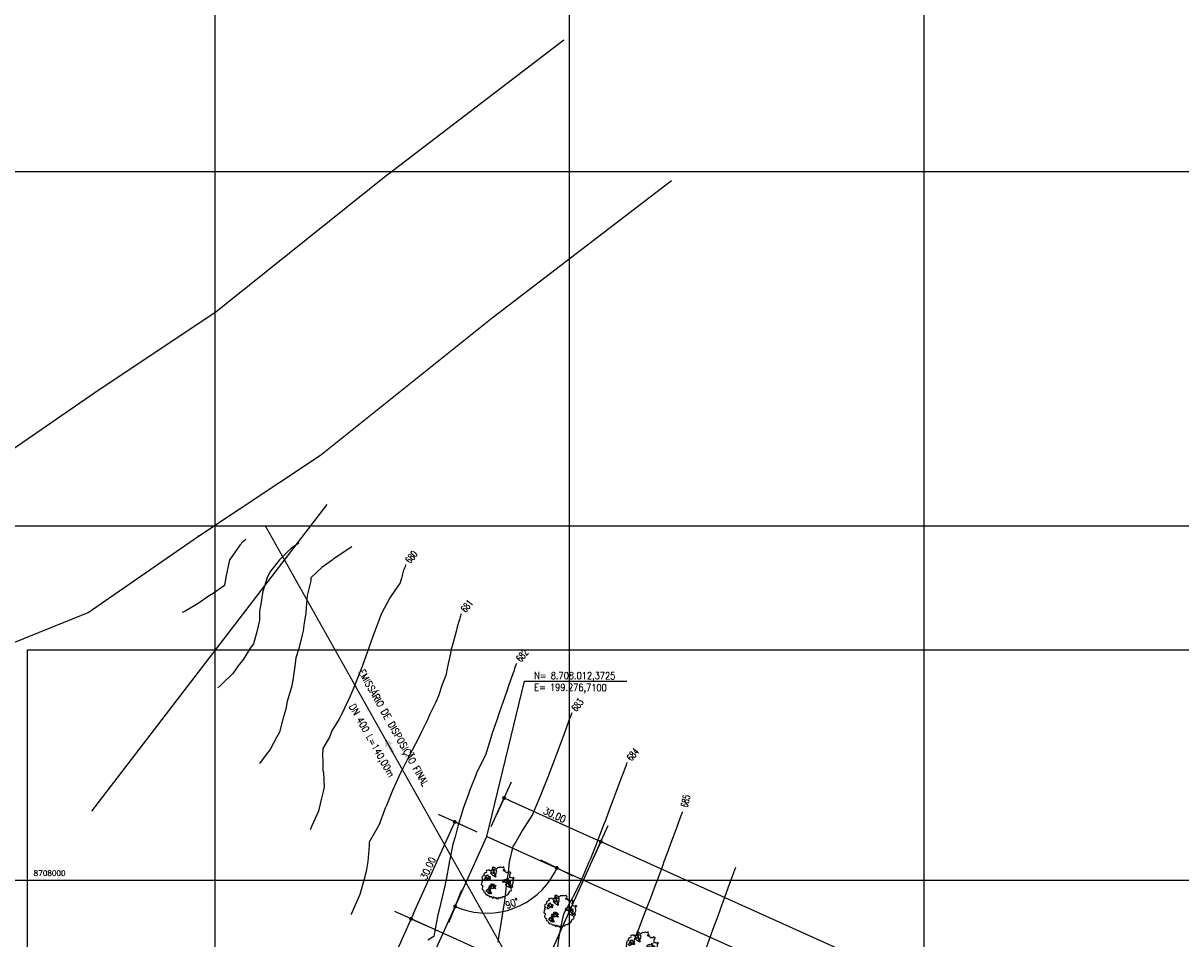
# Model space of a CAD drawing. Header units: millimetres. Extents: x 196436 to 199900, y 8705373 to 8708636.
# Tile 238 of 241: x 199146 to 199473, y 8707983 to 8708242. Entities that reach past the tile are written whole.
import ezdxf
from ezdxf.enums import TextEntityAlignment as Align

# ---------------------------------------------------------------- set-up
doc = ezdxf.new("R2010")
doc.units = ezdxf.units.MM
doc.header["$LTSCALE"] = 5
for name, color, linetype in [('$CURVAS1', 30, 'Continuous'), ('$CURVAS2', 40, 'Continuous'), ('ARVORE', 102, 'Continuous'), ('CAIXA', 7, 'Continuous'), ('CERCA', 3, 'CERCA_LINE'), ('DIM', 7, 'Continuous'), ('LAGOA', 3, 'Continuous'), ('LCHAMADA', 3, 'Continuous'), ('MALHA', 9, 'Continuous'), ('REDE', 22, 'Continuous'), ('RIO', 130, 'Continuous'), ('TEXTO', 2, 'Continuous'), ('TEXTO$CURVA', 2, 'Continuous'), ('TXT_COORD', 3, 'Continuous'), ('Vp', 2, 'Continuous')]:
    doc.layers.add(name, color=color, linetype=linetype)
doc.styles.add('GEOSIS', font='ROMANS.SHX')
doc.styles.add('ROMANS', font='romans.shx', dxfattribs={"width": 0.85})
doc.linetypes.add('CERCA_LINE', pattern='A,0.5,-0.2,["X",Standard,S=0.1,R=0,X=-0.1,Y=-0.05],-0.25', length=0.95)
doc.dimstyles.new('COTA-500-EXTERNA', dxfattribs={"dimtxt": 2, "dimasz": 1.5, "dimexe": 0, "dimexo": 3, "dimgap": 0.5, "dimtad": 1, "dimzin": 4, "dimdsep": 46, "dimtxsty": 'ROMANS', "dimblk1": 'DOT1', "dimblk2": 'DOT1', "dimsah": 1, "dimcen": 0.2, "dimclrd": 256, "dimclre": 256, "dimclrt": 2, "dimadec": 0, "dimazin": 0, "dimtfac": 1, "dimtix": 1, "dimtmove": 2, "dimatfit": 3, "dimldrblk": 'DOT1', "dimfxl": 0, "dimtvp": 0.025, "dimtolj": 1, "dimtzin": 4, "dimlwd": -1, "dimlwe": -1, "dimarcsym": 0})

# ---------------------------------------------------------------- blocks, each defined once
blk = doc.blocks.new('A$C0C100BE6')
blk.add_hatch(color=7).paths.add_polyline_path([(0.77, 0.6), (0.96, 0.81), (1.22, 0), (0.39, 0.18), (0.57, 0.38), (0, 0.9), (0.2, 1.12)])
blk = doc.blocks.new('DOT1')
for q in [(0, 3.36), (0, -3.36)]:
    blk.add_line((0, 0), q)
at = {"linetype": 'ByBlock'}
blk.add_line((0, 0), (-1.2, 0), dxfattribs=at)
at = {"color": 0, "linetype": 'ByBlock', "const_width": 0.36}
blk.add_lwpolyline([(-0.18, 0, 1), (0.18, 0, 1)], format="xyb", close=True, dxfattribs=at)
blk = doc.blocks.new('*D138')
at = {"layer": 'Defpoints', "color": 0}
for p in [(199276.71, 8708012.37, -1), (199255.36, 8707989.09), (199291.74, 8707972.7)]:
    blk.add_point(p, dxfattribs=at)
at = {"layer": 'DIM'}
for p, q in [((199273.97, 8708013.6), (199267.68, 8708016.44)), ((199267.06, 8708015.07), (199255.97, 8707990.46)), ((199289, 8707973.93), (199255.36, 8707989.09))]:
    blk.add_line(p, q, dxfattribs=at)
at = {"layer": 'DIM', "xscale": 1.5, "yscale": 1.5, "zscale": 1.5}
for p, rotation in [((199267.68, 8708016.44), 65.74589537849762), ((199255.36, 8707989.09), 245.7458953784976)]:
    blk.add_blockref('DOT1', p, dxfattribs=dict(at, rotation=rotation))
at = {"layer": 'DIM', "color": 2, "insert": (199260.15, 8708003.38), "char_height": 2, "attachment_point": 5, "rotation": 65.7459, "style": 'ROMANS'}
blk.add_mtext('\\A1;30.00', dxfattribs=at)
blk = doc.blocks.new('*D139')
at = {"layer": 'Defpoints', "color": 0}
for p in [(199291.74, 8707972.7), (199163.75, 8707785.77), (199200.13, 8707769.38)]:
    blk.add_point(p, dxfattribs=at)
at = {"layer": 'DIM'}
for p, q in [((199254.74, 8707987.72), (199164.37, 8707787.14)), ((199289, 8707973.93), (199255.36, 8707989.09)), ((199197.4, 8707770.61), (199163.75, 8707785.77))]:
    blk.add_line(p, q, dxfattribs=at)
at = {"layer": 'DIM', "xscale": 1.5, "yscale": 1.5, "zscale": 1.5}
for p, rotation in [((199255.36, 8707989.09), 65.74589537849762), ((199163.75, 8707785.77), 245.7458953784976)]:
    blk.add_blockref('DOT1', p, dxfattribs=dict(at, rotation=rotation))
at = {"layer": 'DIM', "color": 2, "insert": (199208.19, 8707888.05), "char_height": 2, "attachment_point": 5, "rotation": 65.7459, "style": 'ROMANS'}
blk.add_mtext('\\A1;223.00', dxfattribs=at)
blk = doc.blocks.new('*D145')
at = {"layer": 'Defpoints', "color": 0}
for p in [(199276.71, 8708012.37, -1), (199629.98, 8707853.2, -1), (199629.98, 8707853.2, -1), (199611.21, 8707850.27), (199556.52, 8707575.91, -1)]:
    blk.add_point(p, dxfattribs=at)
at = {"layer": 'DIM'}
blk.add_arc((199629.98, 8707853.2), 19, 160.2694, 250.6387, dxfattribs=at)
at = {"layer": 'DIM', "xscale": 1.5, "yscale": 1.5, "zscale": 1.5}
for p, rotation in [((199612.65, 8707861.01), 68.00762625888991), ((199625.12, 8707834.83), 342.9004382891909)]:
    blk.add_blockref('DOT1', p, dxfattribs=dict(at, rotation=rotation))
at = {"layer": 'DIM', "color": 2, "insert": (199614.18, 8707845.68), "char_height": 2, "attachment_point": 5, "rotation": 295.454, "style": 'ROMANS'}
blk.add_mtext('\\A1;99°', dxfattribs=at)
blk = doc.blocks.new('*D146')
at = {"layer": 'Defpoints', "color": 0}
for p in [(199276.71, 8708012.37, -1), (199308.94, 8708010.88), (199291.74, 8707972.7)]:
    blk.add_point(p, dxfattribs=at)
at = {"layer": 'DIM'}
for p, q in [((199277.94, 8708015.11), (199281.59, 8708023.2)), ((199282.96, 8708022.58), (199307.57, 8708011.49)), ((199292.97, 8707975.43), (199308.94, 8708010.88))]:
    blk.add_line(p, q, dxfattribs=at)
at = {"layer": 'DIM', "xscale": 1.5, "yscale": 1.5, "zscale": 1.5}
for p, rotation in [((199281.59, 8708023.2), 155.7458953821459), ((199308.94, 8708010.88), 335.7458953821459)]:
    blk.add_blockref('DOT1', p, dxfattribs=dict(at, rotation=rotation))
at = {"layer": 'DIM', "color": 2, "insert": (199295.88, 8708018.4), "char_height": 2, "attachment_point": 5, "rotation": 335.7459, "style": 'ROMANS'}
blk.add_mtext('\\A1;30.00', dxfattribs=at)
blk = doc.blocks.new('*D147')
at = {"layer": 'Defpoints', "color": 0}
for p in [(199291.74, 8707972.7), (199469.4, 8707938.58), (199452.2, 8707900.4)]:
    blk.add_point(p, dxfattribs=at)
at = {"layer": 'DIM'}
for p, q in [((199292.97, 8707975.43), (199308.94, 8708010.88)), ((199310.31, 8708010.26), (199468.04, 8707939.19)), ((199453.44, 8707903.13), (199469.4, 8707938.58))]:
    blk.add_line(p, q, dxfattribs=at)
at = {"layer": 'DIM', "xscale": 1.5, "yscale": 1.5, "zscale": 1.5}
for p, rotation in [((199308.94, 8708010.88), 155.7458953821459), ((199469.4, 8707938.58), 335.7458953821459)]:
    blk.add_blockref('DOT1', p, dxfattribs=dict(at, rotation=rotation))
at = {"layer": 'DIM', "color": 2, "insert": (199389.79, 8707976.09), "char_height": 2, "attachment_point": 5, "rotation": 335.7459, "style": 'ROMANS'}
blk.add_mtext('\\A1;176.00', dxfattribs=at)
blk = doc.blocks.new('*D149')
at = {"layer": 'Defpoints', "color": 0}
for p in [(199276.71, 8708012.37, -1), (199276.71, 8708012.37, -1), (199278.88, 8707990.79), (199629.98, 8707853.2, -1), (199160.46, 8707754.35, -1)]:
    blk.add_point(p, dxfattribs=at)
at = {"layer": 'DIM'}
blk.add_arc((199276.71, 8708012.37), 21.69, 249.7088, 331.783, dxfattribs=at)
at = {"layer": 'DIM', "xscale": 1.5, "yscale": 1.5, "zscale": 1.5}
for p, rotation in [((199296.49, 8708003.46), 63.76443569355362), ((199267.8, 8707992.6), 157.7273550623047)]:
    blk.add_blockref('DOT1', p, dxfattribs=dict(at, rotation=rotation))
at = {"layer": 'DIM', "color": 2, "insert": (199283.86, 8707993.49), "char_height": 2, "attachment_point": 5, "rotation": 20.7459, "style": 'ROMANS'}
blk.add_mtext('\\A1;90°', dxfattribs=at)
blk = doc.blocks.new('*D150')
at = {"layer": 'Defpoints', "color": 0}
for p in [(199276.71, 8708012.37, -1), (199175.31, 8707765.04), (199160.46, 8707754.35, -1), (199160.46, 8707754.35, -1), (199556.52, 8707575.91, -1)]:
    blk.add_point(p, dxfattribs=at)
at = {"layer": 'DIM'}
blk.add_arc((199160.46, 8707754.35), 18.3, 340.4437, 61.0481, dxfattribs=at)
at = {"layer": 'DIM', "xscale": 1.5, "yscale": 1.5, "zscale": 1.5}
for p, rotation in [((199167.98, 8707771.04), 153.3969975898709), ((199177.14, 8707746.83), 248.0947931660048)]:
    blk.add_blockref('DOT1', p, dxfattribs=dict(at, rotation=rotation))
at = {"layer": 'DIM', "color": 2, "insert": (199178.97, 8707761.37), "char_height": 2, "attachment_point": 5, "rotation": 290.7459, "style": 'ROMANS'}
blk.add_mtext('\\A1;90°', dxfattribs=at)
blk = doc.blocks.new('ARVORE6')
for points in [[(-1.78, 2.18), (-1.87, 2.12), (-1.86, 2.06), (-1.96, 2), (-2.05, 1.97), (-2.08, 1.89), (-2.06, 1.79), (-2.1, 1.68), (-2.19, 1.63), (-2.27, 1.6), (-2.33, 1.57), (-2.45, 1.36), (-2.33, 1.3), (-2.23, 1.35), (-2.22, 1.26), (-2.33, 1.2), (-2.41, 1.18), (-2.5, 1.15), (-2.45, 1.07), (-2.41, 1.02), (-2.44, 0.93), (-2.62, 0.85), (-2.67, 0.79), (-2.68, 0.7), (-2.63, 0.68), (-2.63, 0.68), (-2.72, 0.62), (-2.77, 0.64), (-2.8, 0.64), (-2.76, 0.56), (-2.6, 0.57), (-2.52, 0.53), (-2.52, 0.45), (-2.55, 0.3), (-2.67, 0.25), (-2.67, 0.14), (-2.62, 0.04), (-2.54, -0.02), (-2.64, -0.1), (-2.71, -0.18), (-2.55, -0.26), (-2.51, -0.35), (-2.52, -0.52), (-2.56, -0.64), (-2.47, -0.83), (-2.4, -0.89), (-2.4, -0.98), (-2.37, -1.12), (-2.27, -1.33), (-2.13, -1.49), (-2.01, -1.61), (-1.91, -1.6), (-1.82, -1.73), (-1.82, -1.97), (-1.67, -2.08), (-1.49, -2.07), (-1.39, -2.11), (-1.32, -2.23), (-1.16, -2.42), (-0.93, -2.41), (-0.86, -2.4), (-0.72, -2.42), (-0.63, -2.56), (-0.57, -2.61), (-0.47, -2.6), (-0.42, -2.64), (-0.31, -2.66), (-0.21, -2.67), (-0.05, -2.69), (0.08, -2.72), (0.33, -2.98), (0.41, -2.85), (0.29, -2.74), (0.37, -2.7), (0.37, -2.57), (0.35, -2.45), (0.49, -2.41), (0.48, -2.27), (0.55, -2.2), (0.71, -2.27), (0.86, -2.29), (0.93, -2.24), (1.05, -2.42), (1.2, -2.34), (1.2, -2.58), (1.34, -2.57), (1.43, -2.44), (1.51, -2.34), (1.36, -2.24), (1.43, -2.14), (1.39, -2.09), (1.47, -2.01), (1.5, -1.96), (1.43, -1.84), (1.5, -1.8), (1.6, -1.74), (1.69, -1.67), (1.78, -1.64), (1.8, -1.74), (1.86, -1.66), (1.81, -1.55), (1.82, -1.42), (1.99, -1.37), (2.13, -1.42), (2.06, -1.53), (2.22, -1.64), (2.33, -1.61), (2.46, -1.55), (2.59, -1.56), (2.55, -1.46), (2.48, -1.32), (2.56, -1.2), (2.63, -1.06), (2.62, -0.92), (2.62, -0.78), (2.67, -0.66), (2.68, -0.46), (2.57, -0.39), (2.51, -0.26), (2.59, -0.13), (2.7, -0.02), (2.83, 0.11), (2.96, 0.28), (2.92, 0.43), (2.91, 0.44), (2.81, 0.32), (2.7, 0.39), (2.73, 0.48), (2.68, 0.53), (2.6, 0.48), (2.4, 0.45), (2.42, 0.58), (2.5, 0.64), (2.48, 0.76), (2.34, 0.89), (2.54, 0.99), (2.59, 1.1), (2.57, 1.23), (2.55, 1.36), (2.62, 1.47), (2.63, 1.57), (2.5, 1.63), (2.35, 1.59), (2.24, 1.71), (2.23, 1.89), (2.21, 1.98), (2.15, 2.13), (1.92, 2.14), (1.79, 2.22), (1.77, 2.29), (1.73, 2.39), (1.69, 2.5), (1.51, 2.62), (1.35, 2.59), (1.28, 2.53), (1.19, 2.58), (1.11, 2.69), (0.99, 2.74), (0.84, 2.66), (0.73, 2.81), (0.32, 2.98), (0.23, 2.85), (0.07, 2.78), (-0.06, 2.82), (-0.27, 2.96), (-0.48, 3), (-0.62, 2.87), (-0.7, 2.78), (-0.82, 2.74), (-0.98, 2.81), (-1.11, 2.78), (-1.2, 2.57), (-1.42, 2.56), (-1.58, 2.52), (-1.57, 2.41), (-1.77, 2.34), (-1.73, 2.23), (-1.75, 2.2)], [(-0.88, 2.44), (-0.95, 2.35), (-0.87, 2.29), (-0.92, 2.24), (-0.88, 2.15), (-0.78, 2.14), (-0.74, 2.15), (-0.67, 2.08), (-0.7, 2.02), (-0.8, 1.98), (-0.92, 1.89), (-0.95, 1.77), (-0.81, 1.75), (-0.7, 1.77), (-0.59, 1.82), (-0.46, 1.77), (-0.51, 1.71), (-0.49, 1.63), (-0.34, 1.66), (-0.27, 1.68), (-0.09, 1.52), (-0.27, 1.42), (-0.32, 1.37), (-0.18, 1.25), (0, 1.26), (0.14, 1.15), (0.04, 1.02), (-0.03, 0.86), (-0.02, 0.8), (-0.17, 0.76), (-0.27, 0.72), (-0.29, 0.58), (-0.48, 0.53), (-0.51, 0.64), (-0.48, 0.74), (-0.6, 0.74), (-0.74, 0.68), (-0.83, 0.62), (-0.91, 0.65), (-0.75, 0.84), (-0.75, 0.9), (-0.78, 0.97), (-0.71, 1.09), (-0.8, 1.19), (-0.68, 1.38), (-0.8, 1.61), (-0.8, 1.69), (-0.88, 1.7), (-0.97, 1.64), (-1.06, 1.59), (-1.12, 1.63), (-1.14, 1.67), (-1.32, 1.64), (-1.38, 1.57), (-1.51, 1.46), (-1.51, 1.46), (-1.56, 1.55), (-1.56, 1.63), (-1.61, 1.7), (-1.56, 1.82), (-1.53, 1.91), (-1.43, 1.98), (-1.4, 2.07), (-1.26, 2.08), (-1.21, 2.2), (-1.1, 2.21), (-0.99, 2.32), (-0.95, 2.39)], [(-0.91, 1.69), (-1.13, 1.76), (-1.24, 2.14), (-1.27, 2.14), (-1.18, 1.78), (-1.57, 1.66), (-1.57, 1.63), (-1.12, 1.73), (-0.99, 1.67)], [(1.21, 2.06), (1.32, 1.92), (1.4, 1.99), (1.43, 2.02), (1.55, 2.02), (1.51, 1.88), (1.59, 1.85), (1.69, 1.84), (1.75, 1.77), (1.61, 1.68), (1.7, 1.6), (1.85, 1.57), (1.72, 1.47), (1.62, 1.45), (1.48, 1.42), (1.48, 1.18), (1.36, 1.16), (1.19, 1.3), (1.2, 1.31), (1.09, 1.3), (1.07, 1.23), (0.97, 1.25), (0.92, 1.33), (1.11, 1.55), (1.06, 1.66), (1.03, 1.75), (0.96, 1.81), (0.99, 1.96), (0.83, 2.05), (0.94, 2.19), (0.97, 2.22), (1.05, 2.28), (1.1, 2.22), (1.25, 2.06), (1.28, 2.03)], [(-1.27, 1.75), (-1.25, 1.72), (-1.3, 1.74)], [(-1.06, 1.74), (-1.06, 1.72), (-1.01, 1.73)], [(0, 0.91), (-0.4, 1.34), (-0.4, 1.68), (-0.44, 1.68), (-0.45, 1.4), (-0.8, 1.64), (-0.81, 1.61), (-0.48, 1.35), (-0.18, 0.98), (-0.75, 0.89), (-0.75, 0.86), (-0.15, 0.91), (-0.07, 0.81)], [(-0.49, 0.94), (-0.49, 0.89), (-0.53, 0.92)], [(-0.51, 1.38), (-0.49, 1.43)], [(-0.35, 1.21), (-0.32, 1.26), (-0.39, 1.24)], [(-0.22, 1), (-0.25, 0.91), (-0.29, 0.97), (-0.29, 0.92)], [(-0.23, 1.06), (-0.18, 1.12), (-0.27, 1.1)], [(-0.09, 0.88), (-0.05, 0.95), (-0.13, 0.9), (-0.09, 0.99)], [(1.17, 1.62), (1.07, 1.45), (1.49, 1.26), (1.49, 1.24), (1.03, 1.41), (0.94, 1.3)], [(1.07, 1.61), (1.51, 1.9), (1.55, 1.88), (1.16, 1.57)], [(1.11, 1.63), (1.17, 1.6), (1.14, 1.67), (1.22, 1.64), (1.22, 1.69)], [(1.17, 1.41), (1.13, 1.38), (1.18, 1.41), (1.18, 1.35)], [(1.35, 0.46), (1.31, 0.36), (1.17, 0.31), (1.19, 0.12), (1.23, 0.12), (1.35, 0.12), (1.61, 0.22), (1.69, 0.16), (1.65, 0.07), (1.7, -0.02), (1.84, -0.09), (1.93, -0.07), (2.01, -0.17), (2.19, -0.18), (2.26, -0.21), (2.39, -0.13), (2.33, 0.05), (2.47, 0.12), (2.51, 0.31), (2.33, 0.5), (2.42, 0.64), (2.36, 0.77), (2.27, 0.83), (2.12, 0.82), (2.02, 0.94), (1.83, 0.86), (1.8, 0.82), (1.62, 0.74), (1.48, 0.64), (1.48, 0.48), (1.33, 0.48), (1.32, 0.31)], [(1.34, 1.8), (1.41, 1.76), (1.41, 1.82)], [(1.38, 0.16), (1.81, 0.34), (1.96, 0.66), (1.97, 0.94), (1.97, 0.62), (1.88, 0.35), (2.44, 0.3), (1.88, 0.29), (1.7, 0.18)], [(1.47, 0.19), (1.51, 0.17), (1.52, 0.22), (1.55, 0.21), (1.61, 0.25), (1.71, 0.21)], [(1.78, 0.32), (1.84, 0.28), (1.77, 0.29)], [(1.88, 0.47), (1.93, 0.45), (1.88, 0.43), (1.91, 0.4), (1.85, 0.38)], [(1.98, 0.34), (1.98, 0.28), (2.02, 0.34)], [(0.19, -1.76), (0.02, -1.82), (0.05, -1.9), (0, -1.95), (-0.03, -1.97), (-0.07, -2.06), (-0.05, -2.11), (-0.03, -2.18), (-0.17, -2.19), (-0.25, -2.1), (-0.38, -2.11), (-0.49, -2.16), (-0.53, -2.05), (-0.56, -2.02), (-0.66, -1.97), (-0.77, -2.06), (-0.84, -2.13), (-1.03, -2.13), (-1.06, -2.11), (-1.07, -2.02), (-1.11, -1.99), (-1.25, -1.88), (-1.09, -1.77), (-1, -1.63), (-1.02, -1.52), (-0.91, -1.45), (-0.76, -1.31), (-0.7, -1.28), (-0.54, -1.31), (-0.45, -1.44), (-0.34, -1.39), (-0.2, -1.28), (0, -1.15), (-0.09, -0.96), (0.07, -0.87), (0.11, -0.89), (0.41, -1.08), (0.32, -1.14), (0.26, -1.19), (0.28, -1.24), (0.43, -1.31), (0.32, -1.38), (0.37, -1.96), (0.39, -2), (0.31, -1.87), (0.43, -1.76), (0.43, -1.68), (0.36, -1.63), (0.21, -1.68), (0.12, -1.73)], [(-0.77, -1.87), (-1.1, -2.03), (-0.78, -1.91), (-0.7, -2.04), (-0.73, -1.88)], [(-0.19, -1.31), (-0.25, -1.56), (-0.84, -1.91), (-0.27, -1.66), (-0.33, -2.11), (-0.26, -2.1), (-0.05, -1.15)], [(-0.27, -1.58), (-0.28, -1.66), (-0.33, -1.61), (-0.35, -1.67), (-0.39, -1.65), (-0.41, -1.68)], [(-0.29, -1.96), (-0.24, -1.98), (-0.31, -2.01)], [(-0.27, -1.74), (-0.21, -1.78), (-0.29, -1.83)], [(-0.21, -1.55), (-0.16, -1.58), (-0.24, -1.57)], [(-0.18, -1.24), (-0.1, -1.25), (-0.18, -1.29), (-0.1, -1.33), (-0.18, -1.35), (-0.1, -1.41)]]:
    blk.add_lwpolyline(points)

msp = doc.modelspace()

# ---------------------------------------------------------------- linework, layer by layer
at = {"layer": '$CURVAS1'}
for points in [[(199253.866, 8708089.128, 680), (199253.855, 8708089.097, 680), (199253.824, 8708088.996, 680), (199253.693, 8708088.414, 680), (199253.221, 8708087.536, 680), (199252.636, 8708085.275, 680), (199252.276, 8708083.923, 680), (199249.755, 8708080.287, 680), (199249.376, 8708079.699, 680), (199247.012, 8708075.299, 680), (199246.788, 8708074.844, 680), (199245.127, 8708070.308, 680), (199244.646, 8708069.087, 680), (199243.372, 8708065.315, 680), (199242.567, 8708063.202, 680), (199241.559, 8708060.323, 680), (199240.419, 8708057.457, 680), (199239.608, 8708055.332, 680), (199238.15, 8708051.958, 680), (199237.456, 8708050.341, 680), (199235.715, 8708046.792, 680), (199234.963, 8708045.352, 680), (199233.009, 8708042.176, 680), (199232.317, 8708040.363, 680), (199230.505, 8708037.15, 680), (199230.361, 8708035.372, 680), (199230.456, 8708033.525, 680), (199230.491, 8708030.924, 680), (199230.649, 8708030.371, 680), (199230.861, 8708026.342, 680), (199230.635, 8708025.371, 680), (199230.013, 8708022.736, 680), (199229.466, 8708020.376, 680), (199229.256, 8708019.499, 680), (199227.38, 8708015.385, 680), (199226.867, 8708014.24, 680)], [(199331.916, 8708019.276, 685), (199331.853, 8708019.104, 685), (199331.794, 8708018.947, 685), (199331.754, 8708018.838, 685), (199331.496, 8708018.14, 685), (199330.734, 8708016.071, 685), (199330.314, 8708014.934, 685), (199328.601, 8708010.295, 685), (199328.47, 8708009.942, 685), (199327.629, 8708007.67, 685), (199326.621, 8708004.95, 685), (199326.464, 8708004.527, 685), (199324.761, 8707999.958, 685), (199324.32, 8707998.774, 685), (199322.885, 8707994.966, 685), (199322.164, 8707993.047, 685), (199320.983, 8707989.975, 685), (199319.984, 8707987.366, 685), (199319.032, 8707984.983, 685), (199317.758, 8707981.778, 685)]]:
    msp.add_polyline3d(points, dxfattribs=at)
at = {"layer": '$CURVAS2'}
for points in [[(199208.741, 8708096.201, 677), (199208.587, 8708096.075, 677), (199208.28, 8708095.801, 677), (199207.938, 8708095.471, 677), (199207.094, 8708094.579, 677), (199204.196, 8708090.487, 677), (199204.167, 8708090.409, 677), (199203.129, 8708085.492, 677), (199202.737, 8708083.21, 677), (199199.216, 8708080.77, 677), (199199.019, 8708080.642, 677), (199198.802, 8708080.511, 677), (199195.298, 8708078.076, 677), (199191.794, 8708076.001, 677), (199191.43, 8708075.811, 677), (199190.819, 8708075.546, 677)], [(199223.718, 8708095.162, 678), (199223.523, 8708095.003, 678), (199221.884, 8708093.912, 678), (199221.405, 8708093.506, 678), (199220.624, 8708092.758, 678), (199218.831, 8708091.023, 678), (199218.22, 8708090.426, 678), (199215.733, 8708087.198, 678), (199214.762, 8708085.441, 678), (199213.561, 8708081.5, 678), (199213.324, 8708080.447, 678), (199213.105, 8708078.508, 678), (199212.577, 8708075.919, 678), (199212.576, 8708073.405, 678), (199211.974, 8708070.453, 678), (199210.905, 8708066.694, 678), (199209.94, 8708065.462, 678), (199208.059, 8708062.36, 678), (199206.587, 8708060.476, 678), (199205.067, 8708058.323, 678), (199202.181, 8708055.496, 678), (199201.717, 8708055.01, 678), (199200.884, 8708054.331, 678)], [(199238.696, 8708094.124, 679), (199238.616, 8708094.058, 679), (199233.377, 8708090.574, 679), (199233.125, 8708090.36, 679), (199230.159, 8708088.292, 679), (199227.151, 8708085.387, 679), (199227.102, 8708085.348, 679), (199227.035, 8708084.522, 679), (199226.026, 8708080.391, 679), (199225.768, 8708076.994, 679), (199225.632, 8708075.393, 679), (199225.18, 8708072.655, 679), (199224.905, 8708070.396, 679), (199224.619, 8708069.229, 679), (199223.689, 8708065.402, 679), (199222.84, 8708062.739, 679), (199222.613, 8708060.406, 679), (199221.984, 8708056.419, 679), (199221.85, 8708055.409, 679), (199221.737, 8708054.88, 679), (199220.423, 8708050.416, 679), (199220.01, 8708048.283, 679), (199219.191, 8708045.421, 679), (199218.242, 8708041.771, 679), (199217.495, 8708040.428, 679), (199215.649, 8708036.926, 679), (199214.493, 8708035.442, 679), (199212.63, 8708032.942, 679)], [(199269.476, 8708075.157, 681), (199269.428, 8708075.025, 681), (199269.295, 8708074.597, 681), (199269.236, 8708074.335, 681), (199269.011, 8708073.566, 681), (199268.39, 8708071.516, 681), (199268.048, 8708070.207, 681), (199266.924, 8708066.017, 681), (199266.707, 8708065.213, 681), (199266.639, 8708064.968, 681), (199265.653, 8708060.218, 681), (199265.186, 8708057.819, 681), (199264.116, 8708055.224, 681), (199263.08, 8708051.989, 681), (199262.318, 8708050.232, 681), (199260.645, 8708046.824, 681), (199259.998, 8708045.242, 681), (199258.218, 8708041.643, 681), (199257.526, 8708040.253, 681), (199255.678, 8708036.691, 681), (199254.876, 8708035.265, 681), (199253.142, 8708031.73, 681), (199252.379, 8708030.276, 681), (199250.711, 8708026.557, 681), (199250.099, 8708025.285, 681), (199248.408, 8708021.125, 681), (199248.042, 8708020.294, 681), (199246.243, 8708015.416, 681), (199246.187, 8708015.302, 681), (199243.573, 8708010.727, 681), (199243.565, 8708010.314, 681), (199243.503, 8708009.77, 681), (199243.184, 8708005.316, 681), (199242.68, 8708002.443, 681), (199242.133, 8708000.32, 681), (199240.911, 8707995.931, 681), (199240.646, 8707995.327, 681), (199238.559, 8707990.599, 681), (199238.402, 8707990.336, 681)], [(199285.086, 8708061.187, 682), (199285.002, 8708060.953, 682), (199284.94, 8708060.755, 682), (199284.578, 8708059.745, 682), (199284.415, 8708059.289, 682), (199282.963, 8708055.142, 682), (199282.341, 8708053.395, 682), (199281.229, 8708050.149, 682), (199280.281, 8708047.472, 682), (199279.541, 8708045.157, 682), (199278.266, 8708041.458, 682), (199277.906, 8708040.164, 682), (199276.331, 8708035.283, 682), (199276.278, 8708035.171, 682), (199273.83, 8708030.25, 682), (199273.801, 8708030.182, 682), (199273.603, 8708029.664, 682), (199271.864, 8708025.19, 682), (199271.652, 8708024.566, 682), (199270.09, 8708020.198, 682), (199269.609, 8708018.608, 682), (199268.522, 8708015.205, 682), (199267.76, 8708012.259, 682), (199267.194, 8708010.21, 682), (199266.176, 8708005.375, 682), (199266.138, 8708005.215, 682), (199266.077, 8708004.863, 682), (199265.26, 8708000.219, 682), (199264.815, 8707998.037, 682), (199264.177, 8707995.223, 682), (199263.156, 8707991.303, 682), (199262.878, 8707990.229, 682), (199262.468, 8707987.809, 682), (199261.967, 8707985.233, 682), (199261.746, 8707984.066, 682), (199260.065, 8707983.056, 682)], [(199300.696, 8708047.217, 683), (199300.605, 8708046.964, 683), (199300.591, 8708046.928, 683), (199300.54, 8708046.79, 683), (199300.317, 8708046.184, 683), (199300.208, 8708045.883, 683), (199299.908, 8708045.067, 683), (199298.426, 8708041.045, 683), (199298.069, 8708040.075, 683), (199296.288, 8708035.281, 683), (199296.214, 8708035.084, 683), (199295.707, 8708033.739, 683), (199294.332, 8708030.092, 683), (199294.129, 8708029.559, 683), (199292.397, 8708025.1, 683), (199291.928, 8708023.92, 683), (199290.319, 8708020.109, 683), (199289.612, 8708018.516, 683), (199287.469, 8708015.122, 683), (199286.792, 8708014.129, 683), (199284.525, 8708010.134, 683), (199284.153, 8708009.692, 683), (199284.105, 8708009.473, 683), (199283.07, 8708005.141, 683), (199282.721, 8708002.184, 683), (199282.413, 8708000.144, 683), (199281.997, 8707996.705, 683), (199281.823, 8707995.146, 683), (199281.688, 8707994.185, 683), (199281.023, 8707990.15, 683), (199280.468, 8707986.563, 683), (199280.226, 8707985.153, 683), (199279.821, 8707982.487, 683)], [(199316.306, 8708033.246, 684), (199316.229, 8708033.034, 684), (199316.193, 8708032.937, 684), (199316.053, 8708032.562, 684), (199316.012, 8708032.451, 684), (199315.849, 8708032.013, 684), (199315.103, 8708030.001, 684), (199314.573, 8708028.572, 684), (199313.246, 8708025.009, 684), (199312.429, 8708022.819, 684), (199311.376, 8708020.017, 684), (199310.273, 8708017.091, 684), (199309.484, 8708015.025, 684), (199308.095, 8708011.406, 684), (199307.555, 8708010.034, 684), (199305.878, 8708005.801, 684), (199305.561, 8708005.042, 684), (199303.577, 8708000.364, 684), (199303.424, 8708000.052, 684), (199301.065, 8707995.355, 684), (199300.883, 8707995.063, 684), (199298.431, 8707990.594, 684), (199298.292, 8707990.074, 684), (199298.033, 8707988.775, 684), (199297.254, 8707985.078, 684), (199296.973, 8707983.453, 684), (199296.565, 8707980.081, 684)], [(199346.891, 8708003.576, 686), (199345.533, 8707999.867, 686), (199344.769, 8707997.779, 686), (199343.706, 8707994.875, 686), (199342.648, 8707991.979, 686), (199341.88, 8707989.883, 686), (199340.528, 8707986.178, 686), (199340.056, 8707984.891, 686), (199338.408, 8707980.375, 686)]]:
    msp.add_polyline3d(points, dxfattribs=at)
at = {"layer": 'CAIXA'}
msp.add_lwpolyline([(199231.628, 8708106.055), (199165.196, 8708019.499)], dxfattribs=at)
at = {"layer": 'CERCA', "color": 2, "ltscale": 2}
for p, q in [((199160.458, 8707754.352), (199276.71, 8708012.372)), ((199276.71, 8708012.372), (199629.982, 8707853.205))]:
    msp.add_line(p, q, dxfattribs=at)
at = {"layer": 'LAGOA'}
msp.add_point((199195.432, 8708097.122, 676.111), dxfattribs=at)
at = {"layer": 'LCHAMADA'}
msp.add_lwpolyline([(199276.71, 8708012.372), (199287.353, 8708056.212), (199316.246, 8708056.212)], dxfattribs=at)
at = {"layer": 'MALHA'}
for p, q in [((199200, 8708300), (199200, 8706900)), ((199200, 8708300), (199200, 8706900)), ((199300, 8708300), (199300, 8706900)), ((199300, 8708300), (199300, 8706900)), ((199400, 8708300), (199400, 8706900)), ((199400, 8708300), (199400, 8706900)), ((199000, 8708200), (199900, 8708200)), ((199000, 8708200), (199900, 8708200)), ((199000, 8708100), (199900, 8708100)), ((199000, 8708100), (199900, 8708100)), ((196441.61, 8708000), (199900, 8708000)), ((196441.61, 8708000), (199900, 8708000)), ((199000, 8708000), (199900, 8708000)), ((199000, 8708000), (199900, 8708000))]:
    msp.add_line(p, q, dxfattribs=at)
at = {"layer": 'REDE', "elevation": 1}
msp.add_lwpolyline([(199285.079, 8707973.992, 0.35, 0.35, 0), (199214.243, 8708100, 0, 0, 0)], format="xyseb", dxfattribs=at)
at = {"layer": 'RIO'}
for points in [[(199043.933, 8708056.444), (199085.647, 8708097.761), (199140.393, 8708119.86), (199167.373, 8708138.514), (199200.318, 8708160.405), (199247.373, 8708198.127), (199298.473, 8708237.226)], [(199079.119, 8708020.92), (199113.688, 8708055.161), (199164.259, 8708075.574), (199195.429, 8708097.124), (199229.85, 8708119.996), (199278.206, 8708158.761), (199328.857, 8708197.517)]]:
    msp.add_lwpolyline(points, dxfattribs=at)
at = {"layer": 'Vp'}
msp.add_lwpolyline([(199147.166, 8708065.042), (199775.174, 8708065.042), (199775.174, 8707511.042), (199147.166, 8707511.042)], close=True, dxfattribs=at)

# ---------------------------------------------------------------- block references
at = {"layer": 'ARVORE', "xscale": 1.593144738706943, "yscale": 1.593144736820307, "zscale": 1.593144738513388, "rotation": 101.9986187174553}
for p in [(199279.924, 8707999.196, 1), (199297.583, 8707991.239, 1), (199320.653, 8707980.845, 1)]:
    msp.add_blockref('ARVORE6', p, dxfattribs=at)
at = {"layer": 'CAIXA', "xscale": 3.000000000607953, "yscale": 3.000000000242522, "zscale": 3, "rotation": 162.2050134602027}
msp.add_blockref('A$C0C100BE6', (199251.474, 8708038.855, 34.681), dxfattribs=at)

# ---------------------------------------------------------------- texts
at = {"layer": 'TEXTO', "color": 3, "style": 'ROMANS', "width": 0.85}
for s, p in [('EMISSÁRIO DE DISPOSIÇÃO FINAL', (199249.058, 8708042.234, 1)), ('DN 400 L=140,00m', (199242.934, 8708038.67, 1))]:
    msp.add_text(s, height=2, rotation=299.34262, dxfattribs=at).set_placement(p, align=Align.BOTTOM_CENTER)
at = {"layer": 'TEXTO', "insert": (199290.129, 8708058.781, -32.681), "char_height": 2, "width": 30.0405, "attachment_point": 1, "rotation": 359.7459, "style": 'ROMANS'}
msp.add_mtext('N= 8.708.012,3725\\PE= 199.276,7100', dxfattribs=at)
at = {"layer": 'TEXTO$CURVA', "style": 'GEOSIS', "width": 0.65}
for s, rotation, p in [('680', 51.0467, (199256.689, 8708090.211)), ('681', 51.0467, (199272.341, 8708076.372, 1)), ('682', 51.0467, (199287.951, 8708062.402, 2)), ('683', 51.0467, (199303.561, 8708048.432, 3)), ('684', 51.0467, (199319.171, 8708034.461, 4)), ('685', 76.5153, (199334.366, 8708021.972))]:
    msp.add_text(s, height=2, rotation=rotation, dxfattribs=at).set_placement(p, align=Align.BOTTOM_CENTER)
at = {"layer": 'TXT_COORD', "style": 'GEOSIS'}
msp.add_text('8708000', height=1.5, dxfattribs=at).set_placement((199157.872, 8708000.771), align=Align.BOTTOM_RIGHT)

# ---------------------------------------------------------------- dimensions: what is measured, and where the dimension line sits
at = {"layer": 'DIM'}
for base, p1, p2, angle, picture, middle in [((199308.94, 8708010.875, 1), (199276.71, 8708012.372), (199291.738, 8707972.697, 1), 335.7459, '*D146', (199295.88, 8708018.405, 1)), ((199255.357, 8707989.089, 1), (199276.71, 8708012.372), (199291.738, 8707972.697, 1), 65.7459, '*D138', (199260.151, 8708003.381, 1)), ((199469.405, 8707938.577, 1), (199291.738, 8707972.697, 1), (199452.203, 8707900.399, 1), 335.7459, '*D147', (199389.788, 8707976.094, 1)), ((199163.752, 8707785.773, 1), (199291.738, 8707972.697, 1), (199200.134, 8707769.381, 1), 65.7459, '*D139', (199208.186, 8707888.047, 1))]:
    dim = msp.add_linear_dim(base=base, p1=p1, p2=p2, angle=angle, dimstyle='COTA-500-EXTERNA', dxfattribs=at)
    dim.commit()
    dim.dimension.update_dxf_attribs({"geometry": picture, "text_midpoint": middle})
for base, line1, line2, picture, middle in [((199278.882, 8707990.79), ((199276.71, 8708012.372), (199629.982, 8707853.205)), ((199160.458, 8707754.352), (199276.71, 8708012.372)), '*D149', (199283.862, 8707993.49, 1)), ((199175.31, 8707765.043), ((199160.458, 8707754.352), (199276.71, 8708012.372)), ((199160.458, 8707754.352), (199556.52, 8707575.905)), '*D150', (199178.974, 8707761.366, 1)), ((199611.205, 8707850.27), ((199276.71, 8708012.372), (199629.982, 8707853.205)), ((199556.52, 8707575.905), (199629.982, 8707853.205)), '*D145', (199614.177, 8707845.681, 1))]:
    dim = msp.add_angular_dim_2l(base=base, line1=line1, line2=line2, dimstyle='COTA-500-EXTERNA', dxfattribs=at)
    dim.commit()
    dim.dimension.update_dxf_attribs({"geometry": picture, "text_midpoint": middle})

doc.saveas('drawing.dxf')
